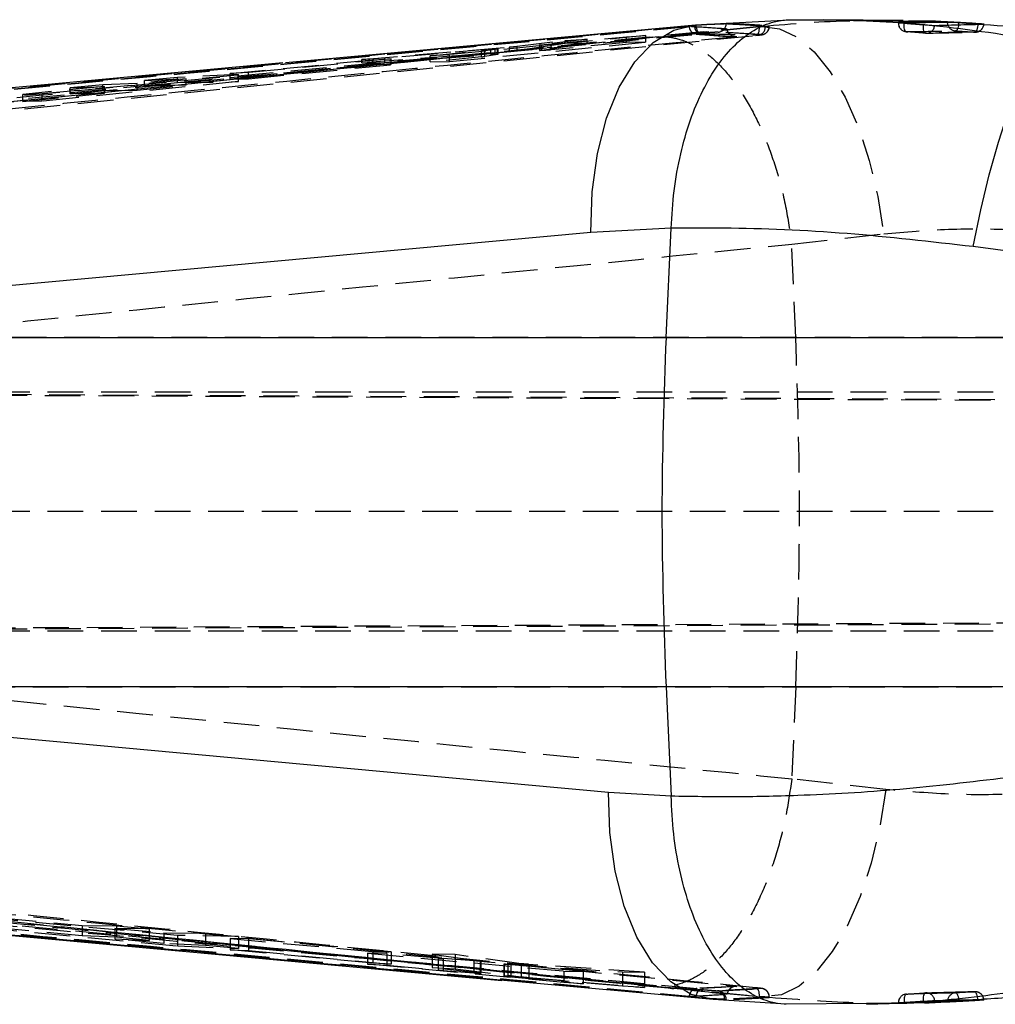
# Model space of a CAD drawing. Extents: x 31 to 398, y 20 to 294.
# Tile 7 of 12: x 235 to 269, y 108 to 143. Entities that reach past the tile are written whole.
import ezdxf

# ---------------------------------------------------------------- set-up
doc = ezdxf.new("R2010")
doc.units = 0
doc.linetypes.add('HIDDEN', pattern=[1.905, 1.27, -0.635])
doc.layers.get('0').update_dxf_attribs({"linetype": 'CONTINUOUS'})

msp = doc.modelspace()

# ---------------------------------------------------------------- linework, layer by layer
at = {"color": 7, "linetype": 'HIDDEN'}
for p, q in [((258.536271, 142.346515), (217.67713, 138.560818)), ((261.037535, 142.333425), (223.638049, 138.582249)), ((261.037535, 142.342265), (252.390942, 141.473287)), ((261.130429, 142.343464), (257.444969, 141.979222)), ((258.536271, 142.346515), (258.537165, 142.337413)), ((258.71805, 142.388073), (258.7715, 142.393031)), ((258.760429, 142.403872), (258.863977, 142.401491)), ((258.7715, 142.393031), (258.863977, 142.401491)), ((261.067516, 142.345247), (261.037535, 142.342265)), ((261.037535, 142.342265), (261.037535, 142.333425)), ((261.067516, 142.345247), (261.130429, 142.343464)), ((261.387668, 142.382051), (261.38272, 142.380801)), ((261.387668, 142.356922), (261.38272, 142.356166)), ((261.387668, 142.356922), (261.387668, 142.382051)), ((266.188121, 142.465457), (265.983901, 142.465457)), ((265.985138, 142.465457), (265.985138, 142.48524)), ((266.190237, 142.469159), (265.985138, 142.465457)), ((266.188121, 142.469325), (266.188121, 142.465457)), ((266.879789, 142.411034), (266.879789, 142.414767)), ((266.9233, 142.411034), (266.879789, 142.411034)), ((269.020296, 142.40601), (267.768956, 142.505464)), ((258.90497, 142.096042), (216.274365, 138.177884)), ((223.509259, 138.278946), (260.911784, 142.030197)), ((256.993196, 142.022393), (250.004268, 141.343675)), ((257.444969, 141.979222), (253.486386, 141.583379)), ((253.622494, 141.721341), (256.306729, 141.980256)), ((256.306729, 141.980256), (256.993196, 142.022393)), ((256.306729, 141.781313), (256.306729, 141.980256)), ((256.993196, 141.792064), (256.993196, 142.022393)), ((258.781171, 142.070935), (260.187543, 141.974249)), ((258.958093, 142.100946), (258.90497, 142.096042)), ((260.911784, 142.030197), (261.025703, 142.041925)), ((246.891103, 141.177488), (252.144686, 141.616828)), ((250.004268, 141.096997), (256.993196, 141.792064)), ((251.263357, 141.494832), (251.712299, 141.551045)), ((251.632697, 141.359552), (251.632697, 141.549767)), ((251.712299, 141.551045), (251.734531, 141.554517)), ((251.712299, 141.353938), (251.712299, 141.551045)), ((251.735247, 141.359479), (251.735247, 141.554686)), ((252.144686, 141.449242), (252.144686, 141.616828)), ((252.412355, 141.642516), (254.123247, 141.849739)), ((254.123247, 141.747114), (252.412355, 141.476107)), ((252.412355, 141.476107), (252.412355, 141.642516)), ((253.207317, 141.689505), (253.207317, 141.490742)), ((254.906646, 141.895957), (253.232739, 141.693344)), ((253.232739, 141.496658), (254.906646, 141.759384)), ((253.232739, 141.496658), (253.232739, 141.693344)), ((253.29209, 141.489889), (253.29209, 141.693293)), ((256.306729, 141.781313), (253.622494, 141.514358)), ((253.622494, 141.514358), (253.622494, 141.721341)), ((254.123247, 141.849739), (254.906646, 141.895957)), ((254.123247, 141.747114), (254.123247, 141.849739)), ((254.906646, 141.759384), (254.123247, 141.747114)), ((254.906646, 141.759384), (254.906646, 141.895957)), ((256.993196, 141.792064), (256.306729, 141.781313)), ((252.178601, 141.451947), (223.638049, 138.583638)), ((252.144686, 141.449242), (246.891103, 141.048231)), ((247.706211, 141.21995), (246.891103, 141.177488)), ((251.473076, 141.537094), (247.706211, 141.21995)), ((247.706211, 141.061), (251.473076, 141.349287)), ((247.706211, 141.061), (247.706211, 141.21995)), ((249.317742, 141.306085), (251.149363, 141.482775)), ((250.004268, 141.343675), (249.317742, 141.306085)), ((249.317742, 141.086242), (249.317742, 141.306085)), ((251.149363, 141.2684), (249.317742, 141.086242)), ((250.004268, 141.096997), (250.004268, 141.343675)), ((251.149363, 141.2684), (251.149363, 141.482775)), ((251.263357, 141.28195), (251.263357, 141.494832)), ((251.712299, 141.353938), (251.263357, 141.28195)), ((251.473076, 141.349287), (251.473076, 141.537094)), ((251.733235, 141.358397), (251.712299, 141.353938)), ((242.194309, 140.67532), (247.276596, 141.159338)), ((247.276596, 140.979487), (242.194309, 140.474043)), ((247.932932, 141.193808), (242.850698, 140.706191)), ((242.850698, 140.484326), (247.932932, 140.989767)), ((246.891103, 141.048231), (246.891103, 141.177488)), ((246.891103, 141.048231), (247.706211, 141.061)), ((247.276596, 141.159338), (247.932932, 141.193808)), ((247.276596, 140.979487), (247.276596, 141.159338)), ((247.932932, 140.989767), (247.276596, 140.979487)), ((247.932932, 140.989767), (247.932932, 141.193808)), ((249.317742, 141.086242), (250.004268, 141.096997)), ((235.509603, 139.958318), (242.498978, 140.635073)), ((240.3277, 140.535688), (239.149718, 140.424657)), ((242.498978, 140.635073), (240.3277, 140.535688)), ((240.3277, 140.35187), (240.3277, 140.535688)), ((242.850698, 140.706191), (242.194309, 140.67532)), ((242.194309, 140.474043), (242.194309, 140.67532)), ((242.498978, 140.38591), (242.498978, 140.635073)), ((242.850698, 140.484326), (242.850698, 140.706191)), ((237.730912, 140.211347), (234.822973, 139.932326)), ((242.498978, 140.38591), (235.509603, 139.690831)), ((237.672186, 140.271578), (236.509009, 140.161712)), ((236.509009, 140.161712), (237.730912, 140.211347)), ((236.509009, 139.950099), (236.509009, 140.161712)), ((238.894082, 140.322974), (237.672186, 140.271578)), ((237.672186, 140.065774), (237.672186, 140.271578)), ((237.730912, 139.969255), (237.730912, 140.211347)), ((240.634358, 140.490005), (238.894082, 140.322974)), ((238.894082, 140.08493), (238.894082, 140.322974)), ((238.894082, 140.08493), (240.634358, 140.257998)), ((239.149718, 140.424657), (240.634358, 140.490005)), ((239.149718, 140.234722), (239.149718, 140.424657)), ((239.149718, 140.234722), (240.3277, 140.35187)), ((240.634358, 140.257998), (239.149718, 140.234722)), ((240.3277, 140.35187), (242.498978, 140.38591)), ((240.634358, 140.257998), (240.634358, 140.490005)), ((242.194309, 140.474043), (242.850698, 140.484326)), ((234.822973, 139.680066), (237.730912, 139.969255)), ((234.822973, 139.932326), (235.509603, 139.958318)), ((234.822973, 139.680066), (234.822973, 139.932326)), ((235.509603, 139.690831), (235.509603, 139.958318)), ((236.509009, 139.950099), (237.672186, 140.065774)), ((237.730912, 139.969255), (236.509009, 139.950099)), ((237.672186, 140.065774), (238.894082, 140.08493)), ((234.963379, 139.721827), (224.486469, 138.654982)), ((235.509603, 139.690831), (234.822973, 139.680066)), ((262.186832, 134.597651), (265.46473, 134.965328)), ((262.18634, 134.603663), (262.186832, 134.597651)), ((262.331045, 131.275032), (262.186832, 134.597651)), ((262.331045, 131.275032), (229.129313, 131.275032)), ((275.710232, 131.275032), (262.331045, 131.275032)), ((271.26295, 129.334718), (206.68102, 129.334718)), ((274.97556, 129.012408), (208.375028, 129.346271)), ((216.711513, 129.346271), (293.886146, 128.955484)), ((271.26295, 125.084718), (206.530361, 125.084718)), ((208.521954, 120.823155), (275.667435, 121.159808)), ((216.560482, 120.823155), (293.901137, 121.214713)), ((271.26295, 120.834718), (206.69493, 120.834718)), ((229.46225, 118.854816), (262.331045, 118.854816)), ((262.331045, 118.854816), (262.188471, 115.570177)), ((262.331045, 118.854816), (275.710232, 118.854816)), ((262.188471, 115.570177), (262.187994, 115.564176)), ((265.533782, 115.195532), (262.188471, 115.570177)), ((240.3277, 110.002335), (233.338333, 110.634312)), ((234.024963, 110.623888), (236.932903, 110.360953)), ((233.338333, 110.291108), (240.3277, 109.635162)), ((236.932903, 109.99044), (234.024963, 110.265715)), ((236.932903, 110.360953), (236.932903, 109.99044)), ((236.932903, 110.360953), (238.154798, 110.342402)), ((238.09608, 110.255779), (238.09608, 109.880266)), ((238.09608, 110.255779), (239.836349, 110.098424)), ((239.317975, 110.237228), (238.09608, 110.255779)), ((238.154798, 110.342402), (238.154798, 109.939307)), ((238.154798, 110.342402), (239.317975, 110.237228)), ((239.317975, 110.237228), (239.317975, 109.82732)), ((239.836349, 110.098424), (239.836349, 109.715361)), ((239.836349, 110.098424), (241.320989, 110.075885)), ((241.320989, 110.075885), (241.320989, 109.647611)), ((241.320989, 110.075885), (242.498978, 109.969371)), ((238.154798, 109.939307), (236.932903, 109.99044)), ((239.836349, 109.715361), (238.09608, 109.880266)), ((238.09608, 109.880266), (239.317975, 109.82732)), ((239.317975, 109.82732), (238.154798, 109.939307)), ((241.320989, 109.647611), (239.836349, 109.715361)), ((242.498978, 109.969371), (240.3277, 110.002335)), ((240.3277, 110.002335), (240.3277, 109.635162)), ((242.193981, 109.890564), (247.27676, 109.431)), ((242.193981, 109.890564), (242.193981, 109.49518)), ((242.850563, 109.880588), (242.193981, 109.890564)), ((242.498978, 109.969371), (242.498978, 109.533841)), ((242.850563, 109.880588), (242.850563, 109.463683)), ((247.933312, 109.421025), (242.850563, 109.880588)), ((240.3277, 109.635162), (242.498978, 109.533841)), ((242.498978, 109.533841), (241.320989, 109.647611)), ((247.27676, 109.01248), (242.193981, 109.49518)), ((242.193981, 109.49518), (242.850563, 109.463683)), ((242.850563, 109.463683), (247.933312, 108.977285)), ((247.090219, 109.36669), (254.079915, 108.734713)), ((247.776954, 109.356255), (247.090219, 109.36669)), ((247.090219, 109.36669), (247.090219, 108.985449)), ((247.27676, 109.431), (247.27676, 109.01248)), ((247.27676, 109.431), (247.933312, 109.421025)), ((247.776954, 109.356255), (247.776954, 108.948826)), ((249.608732, 109.190633), (247.776954, 109.356255)), ((247.933312, 109.421025), (247.933312, 108.977285)), ((249.388984, 109.331764), (251.094974, 109.09998)), ((249.388984, 109.331764), (249.388984, 108.860742)), ((250.204331, 109.319377), (249.388984, 109.331764)), ((250.204331, 109.319377), (250.204331, 108.81504)), ((252.558387, 108.997447), (250.204331, 109.319377)), ((254.079915, 108.328144), (247.090219, 108.985449)), ((247.090219, 108.985449), (247.776954, 108.948826)), ((247.933312, 108.977285), (247.27676, 109.01248)), ((249.608732, 109.190633), (249.608732, 108.775447)), ((249.775565, 109.177536), (249.775565, 108.76068)), ((250.877268, 109.102476), (249.775565, 109.177536)), ((250.877268, 109.102476), (250.877268, 108.668734)), ((251.094974, 109.09998), (251.094974, 108.65673)), ((251.120708, 109.092617), (251.120708, 108.65173)), ((251.124299, 108.652496), (251.124299, 109.093816)), ((251.943818, 108.984647), (251.943818, 108.556596)), ((251.951954, 108.986302), (251.951954, 108.557233)), ((252.082101, 108.967002), (252.082101, 108.54121)), ((254.76662, 108.724279), (252.082101, 108.967002)), ((252.195111, 108.975697), (256.16721, 108.702996)), ((252.195111, 108.975697), (252.195111, 108.539731)), ((252.558387, 108.997447), (252.558387, 108.531886)), ((252.831957, 108.972932), (252.831957, 108.50582)), ((256.950862, 108.691088), (252.831957, 108.972932)), ((247.776954, 108.948826), (249.608732, 108.775447)), ((251.094974, 108.65673), (249.388984, 108.860742)), ((249.388984, 108.860742), (250.204331, 108.81504)), ((249.775565, 108.76068), (250.877268, 108.668734)), ((250.204331, 108.81504), (252.558387, 108.531886)), ((251.119978, 108.653338), (251.094974, 108.65673)), ((251.120708, 108.65173), (251.120365, 108.652496)), ((254.079915, 108.734713), (254.76662, 108.724279)), ((254.079915, 108.734713), (254.079915, 108.328144)), ((254.76662, 108.724279), (254.76662, 108.28682)), ((256.16721, 108.702996), (256.16721, 108.200883)), ((256.16721, 108.702996), (256.950862, 108.691088)), ((256.950862, 108.691088), (256.950862, 108.151821)), ((252.082101, 108.54121), (254.76662, 108.28682)), ((256.16721, 108.200883), (252.195111, 108.539731)), ((252.831957, 108.50582), (256.950862, 108.151821)), ((254.76662, 108.28682), (254.079915, 108.328144)), ((256.950862, 108.151821), (256.16721, 108.200883)), ((257.44491, 108.188686), (261.206663, 107.817494)), ((260.190151, 108.19186), (258.783332, 108.114292)), ((259.545333, 108.033664), (259.578935, 108.032386)), ((261.111877, 108.115443), (261.111653, 108.116492)), ((268.445573, 107.992401), (266.96626, 107.959586)), ((268.434173, 107.991814), (268.462158, 107.992516)), ((268.462158, 107.992516), (268.702752, 107.998564)), ((268.714062, 107.999201), (268.473498, 107.993019)), ((268.713958, 107.999063), (268.702752, 107.998564)), ((258.537195, 107.843758), (258.536271, 107.834445)), ((259.504667, 107.727195), (259.386009, 107.721499)), ((259.856529, 107.728991), (259.797505, 107.73028)), ((259.856529, 107.728991), (259.856529, 107.704881)), ((261.037535, 107.835629), (261.037535, 107.826577)), ((261.037535, 107.826577), (261.156476, 107.814579)), ((261.206663, 107.817494), (261.156476, 107.814579)), ((261.387176, 107.813264), (261.387668, 107.812212)), ((261.387668, 107.786407), (261.387668, 107.812212)), ((265.985138, 107.611031), (265.983901, 107.611031)), ((265.985138, 107.611031), (266.425094, 107.621688)), ((265.985138, 107.595376), (265.985138, 107.611031)), ((266.188121, 107.611031), (266.188121, 107.606805)), ((266.879789, 107.65464), (266.942463, 107.65464)), ((266.879789, 107.650242), (266.879789, 107.65464))]:
    msp.add_line(p, q, dxfattribs=at)
at = {"color": 7, "linetype": 'CONTINUOUS'}
for p, q in [((244.17097, 141.062382), (258.760429, 142.403872)), ((258.760429, 142.403872), (262.124068, 142.584182)), ((266.157336, 142.554955), (263.308204, 142.585908)), ((266.188121, 142.469325), (266.879789, 142.414767)), ((266.879789, 142.414767), (266.9233, 142.411034)), ((267.734325, 142.50656), (267.734325, 142.491964)), ((268.062091, 142.491964), (267.734325, 142.491964)), ((268.1332, 142.488158), (268.062091, 142.491964)), ((269.024319, 142.428667), (269.022441, 142.429027)), ((244.069344, 141.048399), (217.892974, 138.659283)), ((255.037061, 135.020941), (214.22024, 131.275032)), ((257.896564, 135.173701), (255.037061, 135.020941)), ((257.713354, 131.275032), (257.896489, 135.171781)), ((257.896489, 135.171781), (257.896564, 135.173701)), ((270.438096, 134.27659), (268.647871, 134.512988)), ((214.22024, 131.275032), (257.713354, 131.275032)), ((257.713354, 131.275032), (270.409397, 131.275032)), ((257.713354, 118.854816), (214.622839, 118.854816)), ((270.409397, 118.854816), (257.713354, 118.854816)), ((257.713354, 118.854816), (257.895968, 114.96917)), ((255.664236, 115.104398), (257.896117, 114.965034)), ((257.896117, 114.965034), (257.895968, 114.96917)), ((218.298017, 111.47443), (251.86438, 108.404153)), ((259.386009, 107.721499), (251.942477, 108.404561)), ((261.989376, 107.558836), (259.386009, 107.721499)), ((264.854974, 107.582227), (261.989376, 107.558836)), ((264.855257, 107.552481), (267.270706, 107.625728)), ((266.879789, 107.650242), (266.188121, 107.606805)), ((266.942463, 107.65464), (266.879789, 107.650242)), ((267.734325, 107.655819), (267.734325, 107.642097)), ((268.041602, 107.655819), (267.734325, 107.655819)), ((268.041602, 107.655819), (268.13317, 107.660393))]:
    msp.add_line(p, q, dxfattribs=at)
at = {"color": 8, "linetype": 'CONTINUOUS'}
for p, q in [((265.983901, 142.465457), (265.985138, 142.465457)), ((267.73595, 107.687325), (267.734325, 107.655819)), ((268.130756, 107.695966), (268.13317, 107.660393))]:
    msp.add_line(p, q, dxfattribs=at)
at = {"color": 7, "linetype": 'CONTINUOUS', "flags": 128}
for points in [[(255.037061, 135.020941), (255.082539, 136.462027), (255.270637, 137.832816), (255.595229, 139.08846), (256.045661, 140.18788), (256.607226, 141.09511), (257.261536, 141.780467), (257.987178, 142.221532), (258.760429, 142.403872)], [(268.647871, 134.512988), (268.919296, 135.817275), (269.220806, 137.066384), (269.544146, 138.226061), (269.880435, 139.264505), (270.220465, 140.153236), (270.554892, 140.867881), (270.874551, 141.388844), (271.170682, 141.701837), (271.435163, 141.798276)], [(259.386009, 107.721499), (258.61334, 107.90502), (257.888234, 108.346884), (257.234401, 109.03266), (256.673193, 109.93994), (256.222955, 111.039078), (255.898378, 112.294165), (255.710087, 113.664192), (255.664236, 115.104398)]]:
    msp.add_lwpolyline(points, dxfattribs=at)
at = {"color": 7, "linetype": 'HIDDEN', "flags": 128}
for points in [[(258.71805, 142.388073), (258.726246, 142.329243), (258.740297, 142.273097), (258.759654, 142.221785), (258.7836, 142.17727), (258.811212, 142.141252), (258.841417, 142.115112), (258.873082, 142.099847), (258.90497, 142.096042)], [(258.7715, 142.393031), (258.779637, 142.334209), (258.793629, 142.278071), (258.812941, 142.22676), (258.836827, 142.182241), (258.864394, 142.146216), (258.894569, 142.120061), (258.926204, 142.104776), (258.958093, 142.100946)], [(260.911784, 142.030197), (260.940394, 142.037696), (260.966933, 142.05609), (260.990432, 142.084698), (261.010027, 142.122469), (261.024988, 142.168009), (261.034763, 142.219641), (261.038995, 142.275467), (261.037535, 142.333425)], [(261.130429, 142.343464), (261.750734, 142.267791), (262.374273, 141.966761), (262.983493, 141.448845), (263.561255, 140.728613), (264.091304, 139.826326), (264.558724, 138.767371), (264.950386, 137.58154), (265.255234, 136.302195), (265.46473, 134.965328)], [(266.267261, 142.161702), (266.248352, 142.168316), (266.230932, 142.186132), (266.215688, 142.214476), (266.203186, 142.252281), (266.193903, 142.29812), (266.188166, 142.350267), (266.186214, 142.406755), (266.188121, 142.465457)], [(266.947157, 142.107605), (266.929812, 142.114242), (266.914061, 142.132058), (266.900516, 142.160383), (266.889683, 142.198146), (266.881979, 142.24393), (266.877673, 142.296008), (266.876928, 142.352416), (266.879789, 142.411034)], [(268.125332, 142.406001), (268.119863, 142.372186), (268.108315, 142.320003), (268.094039, 142.274414), (268.077603, 142.237171), (268.059633, 142.209699), (268.040813, 142.193054), (268.021873, 142.187874)], [(268.817327, 142.445569), (268.811575, 142.386475), (268.802381, 142.32983), (268.790102, 142.277804), (268.775216, 142.232391), (268.758274, 142.19533), (268.739945, 142.168041), (268.720916, 142.151571), (268.701917, 142.146549)], [(265.533782, 115.195532), (265.324465, 113.858101), (265.019945, 112.578257), (264.628804, 111.392035), (264.162055, 110.332838), (263.63284, 109.430489), (263.056061, 108.710398), (262.44796, 108.192838), (261.825657, 107.892382), (261.206663, 107.817494)], [(258.95845, 108.081284), (258.926562, 108.077523), (258.894912, 108.062298), (258.864692, 108.036195), (258.837095, 108.000211), (258.813149, 107.955721), (258.793778, 107.904428), (258.779726, 107.848295), (258.771515, 107.789469)], [(261.037535, 107.835629), (261.038995, 107.893563), (261.034748, 107.949364), (261.024973, 108.00098), (261.010027, 108.046512), (260.990447, 108.084283), (260.966963, 108.112903), (260.940439, 108.131319), (260.911859, 108.138855)], [(266.271493, 107.915062), (266.252479, 107.908423), (266.234836, 107.890581), (266.219205, 107.862205), (266.206167, 107.824366), (266.196242, 107.778489), (266.18979, 107.726303), (266.187048, 107.669774), (266.188121, 107.611031)], [(266.879789, 107.65464), (266.877762, 107.713281), (266.879312, 107.769718), (266.884348, 107.821825), (266.892708, 107.867646), (266.904063, 107.905454), (266.917995, 107.93383), (266.933969, 107.951704), (266.951404, 107.958405)], [(268.022678, 107.959951), (268.041602, 107.954928), (268.060363, 107.938429), (268.078259, 107.911089), (268.094591, 107.873957), (268.108747, 107.828456), (268.120161, 107.776332), (268.128402, 107.719586), (268.130756, 107.695966)], [(268.817282, 107.700356), (268.811694, 107.759451), (268.802664, 107.816062), (268.790535, 107.868022), (268.775768, 107.913339), (268.758944, 107.950275), (268.74069, 107.977416), (268.721721, 107.993721), (268.702752, 107.998564)]]:
    msp.add_lwpolyline(points, dxfattribs=at)
at = {"color": 8, "linetype": 'CONTINUOUS', "flags": 128}
for points in [[(267.749405, 142.397159), (267.739779, 142.434499), (267.734325, 142.491964)], [(268.1332, 142.488158), (268.128267, 142.428964), (268.125332, 142.406001)]]:
    msp.add_lwpolyline(points, dxfattribs=at)
at = {"color": 7, "linetype": 'HIDDEN'}
for centre, radius, start, end in [((259.552371, 142.448566), 0.304158, 274.3091428, 0.0733109), ((260.970694, 142.305386), 0.269143, 281.7936898, 8.4966372), ((261.08346, 142.356572), 0.304208, 275.2190065, 0.0659146), ((266.2884, 142.465457), 0.3045, 180, 265.8578046), ((266.289184, 142.464957), 0.304046, 179.905874, 265.8652731), ((266.972134, 142.410126), 0.30355, 265.2802026, 354.950239), ((268.03815, 142.49107), 0.303633, 198.0165861, 266.927025), ((268.721411, 142.44955), 0.303627, 266.3188915, 356.0563334), ((268.721831, 142.45039), 0.3045, 270.9666774, 0), ((266.972485, 142.411034), 0.3045, 265.0464802, 271.6004516), ((259.506456, 107.744855), 0.291414, 357.1332346, 82.333403), ((259.552361, 107.729381), 0.304168, 359.926521, 84.987879), ((261.084079, 107.814649), 0.303099, 359.7382263, 84.7804156), ((261.083486, 107.812589), 0.304182, 359.9290062, 84.6444329), ((266.2884, 107.611032), 0.3045, 93.2420536, 180), ((266.289034, 107.611672), 0.303897, 93.3088232, 180.1207301), ((266.972485, 107.654639), 0.3045, 91.1702184, 94.0515444), ((266.971967, 107.655383), 0.30372, 4.1827444, 93.8822372), ((268.038149, 107.656587), 0.303759, 92.9194872, 174.1921144), ((268.721248, 107.695359), 0.303792, 3.7816781, 91.3751569), ((268.721831, 107.694665), 0.3045, 0, 91.4620065)]:
    msp.add_arc(centre, radius, start, end, dxfattribs=at)
for centre, major_axis, ratio, start_param, end_param in [((251.01176, 141.266242), (0.275199, 0.021634), 0.036048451, 5.233135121, 5.863122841), ((251.455734, 141.337789), (0.279996, 0.022011), 0.036048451, 0.883798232, 1.505980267), ((249.746306, 109.188546), (0.2752, -0.019729), 0.032409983, 4.191232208, 4.821219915), ((250.844306, 109.113869), (0.279996, -0.020073), 0.032409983, 6.125080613, 6.747262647)]:
    msp.add_ellipse(centre, major_axis=major_axis, ratio=ratio, start_param=start_param, end_param=end_param, dxfattribs=at)
for points, knots in [([(216.091334, 138.477843), (216.26264, 138.4933), (217.119168, 138.570583), (220.716577, 138.895706), (234.753989, 140.17087), (248.106477, 141.406269), (258.71805, 142.388073)], [0, 0, 0, 0, 0.012056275, 0.060281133, 0.253180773, 1, 1, 1, 1]), ([(258.537165, 142.337413), (258.536479, 142.337349), (251.723789, 141.701744), (238.097138, 140.433465), (224.479416, 139.183232), (217.67713, 138.558719)], [0, 0, 0, 0, 0.000050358, 0.500508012, 1, 1, 1, 1]), ([(223.650678, 138.651723), (223.752502, 138.662011), (224.55327, 138.742919), (228.149939, 139.105691), (240.127178, 140.306491), (251.408084, 141.41887), (259.892291, 142.255475)], [0, 0, 0, 0, 0.008430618, 0.066300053, 0.297777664, 1, 1, 1, 1]), ([(259.892291, 142.255475), (259.88269, 142.256158), (259.800075, 142.262038), (259.425308, 142.288383), (258.98293, 142.318061), (258.613592, 142.34159), (258.536271, 142.346515)], [0, 0, 0, 0, 0.021241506, 0.182775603, 0.828911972, 1, 1, 1, 1]), ([(258.537165, 142.337413), (258.54037, 142.31809), (258.547628, 142.274331), (258.575915, 142.207273), (258.631223, 142.129943), (258.681191, 142.10397), (258.713371, 142.087243)], [0, 0, 0, 0, 0.1270377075, 0.2876934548, 0.541268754, 1, 1, 1, 1]), ([(258.863977, 142.401491), (258.894559, 142.404221), (258.960388, 142.410097), (259.030437, 142.415908), (259.067944, 142.419019)], [0, 0, 0, 0, 0.464557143, 1, 1, 1, 1]), ([(259.067944, 142.419019), (259.122365, 142.421509), (259.256801, 142.42766), (259.466894, 142.436425), (259.66338, 142.443849), (259.809387, 142.448597), (259.84062, 142.448834), (259.856529, 142.448955)], [0, 0, 0, 0, 0.1444085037, 0.3567321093, 0.5687906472, 0.7803673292, 1, 1, 1, 1]), ([(259.856529, 142.46959), (260.111692, 142.456126), (260.62202, 142.4292), (261.132452, 142.397767), (261.387668, 142.382051)], [0, 0, 0, 0, 0.499999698, 1, 1, 1, 1]), ([(259.856529, 142.448955), (260.111692, 142.434745), (260.62202, 142.406325), (261.132452, 142.37339), (261.387668, 142.356922)], [0, 0, 0, 0, 0.500000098, 1, 1, 1, 1]), ([(260.238982, 141.979828), (260.237889, 141.979741), (260.230648, 141.979169), (260.186434, 141.977183), (260.110257, 141.98825), (260.01925, 142.033455), (259.951591, 142.097936), (259.906723, 142.173681), (259.896891, 142.229406), (259.892291, 142.255475)], [0, 0, 0, 0, 0.007109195, 0.047110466, 0.28722534, 0.494904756, 0.676265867, 0.848550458, 1, 1, 1, 1]), ([(261.02928, 142.042293), (261.05742, 142.045396), (261.096183, 142.04967), (261.124102, 142.053646), (261.143591, 142.056956), (261.174793, 142.064353), (261.226576, 142.083294), (261.293377, 142.126972), (261.354362, 142.202699), (261.389432, 142.285024), (261.386501, 142.338149), (261.385507, 142.356177)], [0, 0, 0, 0, 0.22161814, 0.305277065, 0.360766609, 0.401106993, 0.481200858, 0.609523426, 0.76005277, 0.918570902, 1, 1, 1, 1]), ([(266.157052, 142.526203), (265.562816, 142.538997), (263.86177, 142.575621), (262.207078, 142.434977), (261.130429, 142.343464)], [0, 0, 0, 0, 0.349336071, 1, 1, 1, 1]), ([(261.369101, 142.354091), (261.34296, 142.352155), (261.309959, 142.349712), (261.249458, 142.345937), (261.236883, 142.345152)], [0, 0, 0, 0, 0.792149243, 1, 1, 1, 1]), ([(266.188121, 142.465457), (266.332716, 142.454781), (266.562663, 142.437803), (266.793941, 142.41828), (266.879789, 142.411034)], [0, 0, 0, 0, 0.6288143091, 1, 1, 1, 1]), ([(217.536478, 138.255146), (224.340287, 138.879625), (238.10129, 140.142661), (251.86228, 141.424839), (258.819467, 142.073074)], [0, 0, 0, 0, 0.494426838, 1, 1, 1, 1]), ([(260.238982, 141.979828), (254.134247, 141.377858), (241.995823, 140.180925), (229.860052, 138.959449), (223.827681, 138.352285)], [0, 0, 0, 0, 0.502926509, 1, 1, 1, 1]), ([(257.444969, 141.979222), (257.478695, 141.980804), (257.701965, 141.991273), (258.160373, 141.932368), (258.817137, 141.652418), (259.495589, 141.13815), (260.135779, 140.414477), (260.721326, 139.509344), (261.233684, 138.441646), (261.65875, 137.247079), (261.991187, 135.956819), (262.121289, 135.054715), (262.18634, 134.603663)], [0, 0, 0, 0, 0.016456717, 0.108948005, 0.220330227, 0.331712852, 0.443094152, 0.55447574, 0.665856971, 0.777238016, 0.888618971, 1, 1, 1, 1]), ([(258.782051, 142.077808), (258.79404, 142.07478), (258.806591, 142.07161), (258.818916, 142.073011), (258.819467, 142.073074)], [0, 0, 0, 0, 0.955279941, 1, 1, 1, 1]), ([(258.819467, 142.073074), (259.060618, 142.057952), (259.533702, 142.028286), (260.006962, 141.995769), (260.238982, 141.979828)], [0, 0, 0, 0, 0.509740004, 1, 1, 1, 1]), ([(258.90497, 142.096042), (259.169335, 142.089817), (259.879665, 142.073091), (260.583694, 142.053945), (261.025703, 142.041925)], [0, 0, 0, 0, 0.372171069, 1, 1, 1, 1]), ([(259.575224, 142.145268), (259.56615, 142.145148), (259.548341, 142.144912), (259.46539, 142.1402), (259.353512, 142.132818), (259.220625, 142.123073), (259.08082, 142.111903), (258.999007, 142.104599), (258.958093, 142.100946)], [0, 0, 0, 0, 0.171948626, 0.33746383, 0.503119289, 0.668824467, 0.834379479, 1, 1, 1, 1]), ([(261.111132, 142.053626), (260.855106, 142.070024), (260.343054, 142.102819), (259.831168, 142.131118), (259.575224, 142.145268)], [0, 0, 0, 0, 0.499999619, 1, 1, 1, 1]), ([(261.025703, 142.041925), (261.032752, 142.042697), (261.066684, 142.046418), (261.11014, 142.051635), (261.110801, 142.052962), (261.111132, 142.053626)], [0, 0, 0, 0, 0.115833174, 0.557605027, 1, 1, 1, 1]), ([(266.267261, 142.161702), (266.561889, 142.167262), (267.059542, 142.176652), (267.644414, 142.18417), (267.934675, 142.187018), (268.021873, 142.187874)], [0, 0, 0, 0, 0.50377781, 0.850929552, 1, 1, 1, 1]), ([(266.947157, 142.107605), (266.862771, 142.114808), (266.635424, 142.134214), (266.409394, 142.15109), (266.267261, 142.161702)], [0, 0, 0, 0, 0.371178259, 1, 1, 1, 1]), ([(268.701917, 142.146549), (268.407377, 142.141168), (267.909862, 142.132078), (267.324954, 142.117838), (267.034581, 142.109973), (266.947157, 142.107605)], [0, 0, 0, 0, 0.503530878, 0.850524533, 1, 1, 1, 1]), ([(266.980982, 142.106407), (267.059676, 142.10867), (267.641696, 142.125405), (268.223667, 142.135801), (268.726951, 142.144791)], [0, 0, 0, 0, 0.135207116, 1, 1, 1, 1]), ([(268.021873, 142.187874), (268.11847, 142.182554), (268.345221, 142.170064), (268.57184, 142.155125), (268.701917, 142.146549)], [0, 0, 0, 0, 0.426006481, 1, 1, 1, 1]), ([(251.632697, 141.549767), (251.606308, 141.547801), (251.557657, 141.544175), (251.499628, 141.539317), (251.473076, 141.537094)], [0, 0, 0, 0, 0.542418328, 1, 1, 1, 1]), ([(251.732609, 141.554686), (251.731714, 141.555033), (251.729689, 141.555815), (251.6928, 141.553948), (251.65155, 141.551079), (251.632697, 141.549767)], [0, 0, 0, 0, 0.30085329, 0.680446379, 1, 1, 1, 1]), ([(252.144686, 141.616828), (252.175986, 141.619538), (252.238585, 141.624959), (252.323821, 141.633003), (252.381836, 141.638928), (252.404367, 141.641577), (252.412355, 141.642516)], [0, 0, 0, 0, 0.281504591, 0.563003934, 0.845048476, 1, 1, 1, 1]), ([(253.232739, 141.693344), (253.220649, 141.691809), (253.205159, 141.689844), (253.209532, 141.689566), (253.210491, 141.689505)], [0, 0, 0, 0, 0.780555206, 1, 1, 1, 1]), ([(253.215409, 141.68883), (253.225534, 141.689219), (253.242461, 141.689868), (253.277863, 141.692311), (253.29209, 141.693293)], [0, 0, 0, 0, 0.598144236, 1, 1, 1, 1]), ([(253.29209, 141.693293), (253.316635, 141.695105), (253.365719, 141.698727), (253.458202, 141.706389), (253.547587, 141.714245), (253.599176, 141.719132), (253.622494, 141.721341)], [0, 0, 0, 0, 0.2609719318, 0.5218961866, 0.7839006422, 1, 1, 1, 1]), ([(251.149363, 141.482775), (251.175038, 141.485307), (251.22293, 141.490029), (251.250546, 141.49331), (251.263357, 141.494832)], [0, 0, 0, 0, 0.536101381, 1, 1, 1, 1]), ([(251.632697, 141.359552), (251.654695, 141.36048), (251.698693, 141.362335), (251.732115, 141.362099), (251.731785, 141.360216), (251.731655, 141.359479)], [0, 0, 0, 0, 0.378325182, 0.756661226, 1, 1, 1, 1]), ([(252.412355, 141.476107), (252.396556, 141.473882), (252.364958, 141.469432), (252.286847, 141.461296), (252.209937, 141.454356), (252.161701, 141.450576), (252.144686, 141.449242)], [0, 0, 0, 0, 0.281918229, 0.563821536, 0.846134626, 1, 1, 1, 1]), ([(253.29209, 141.489889), (253.271507, 141.489126), (253.23034, 141.4876), (253.216651, 141.488739), (253.209806, 141.489308)], [0, 0, 0, 0, 0.500005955, 1, 1, 1, 1]), ([(253.211043, 141.490742), (253.210472, 141.491374), (253.209241, 141.492736), (253.224541, 141.495289), (253.232739, 141.496658)], [0, 0, 0, 0, 0.464156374, 1, 1, 1, 1]), ([(253.622494, 141.514358), (253.593704, 141.511628), (253.536121, 141.506168), (253.440042, 141.498647), (253.35494, 141.492948), (253.311374, 141.490827), (253.29209, 141.489889)], [0, 0, 0, 0, 0.264026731, 0.528093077, 0.791116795, 1, 1, 1, 1]), ([(218.055821, 138.663283), (218.745021, 138.725902), (227.441522, 139.516046), (236.151375, 140.321115), (244.17097, 141.062382)], [0, 0, 0, 0, 0.079250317, 1, 1, 1, 1]), ([(265.46473, 134.965328), (266.229907, 135.033271), (267.760196, 135.169151), (270.156567, 135.141581), (272.61404, 134.94274), (274.282104, 134.633573), (275.116122, 134.478992)], [0, 0, 0, 0, 0.246010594, 0.492000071, 0.746004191, 1, 1, 1, 1]), ([(229.129313, 131.275032), (234.330007, 131.805461), (245.347323, 132.929139), (256.367962, 134.025065), (262.18634, 134.603663)], [0, 0, 0, 0, 0.472047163, 1, 1, 1, 1]), ([(262.331045, 118.854816), (262.398309, 120.924852), (262.532837, 125.064924), (262.398309, 129.204996), (262.331045, 131.275032)], [0, 0, 0, 0, 0.499999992, 1, 1, 1, 1]), ([(262.187994, 115.564176), (256.278955, 116.150907), (245.368751, 117.234223), (234.461885, 118.345441), (229.46225, 118.854816)], [0, 0, 0, 0, 0.541606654, 1, 1, 1, 1]), ([(275.341264, 115.692218), (274.521024, 115.538738), (272.880514, 115.231773), (270.408826, 115.021333), (267.944068, 114.983406), (266.337237, 115.124821), (265.533782, 115.195532)], [0, 0, 0, 0, 0.245831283, 0.491671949, 0.745823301, 1, 1, 1, 1]), ([(262.187994, 115.564176), (262.122997, 115.113118), (261.993004, 114.211004), (261.660734, 112.920726), (261.235819, 111.726146), (260.723588, 110.658434), (260.138187, 109.753281), (259.49808, 109.029606), (258.819704, 108.515327), (258.162076, 108.234982), (257.702761, 108.176252), (257.47863, 108.18706), (257.44491, 108.188686)], [0, 0, 0, 0, 0.1113322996, 0.2226644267, 0.3339968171, 0.4453292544, 0.5566617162, 0.6679947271, 0.779328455, 0.8906622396, 0.9835503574, 1, 1, 1, 1]), ([(216.274439, 111.987685), (223.388519, 111.342603), (237.616627, 110.052443), (251.844527, 108.738335), (258.95845, 108.081284)], [0, 0, 0, 0, 0.500001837, 1, 1, 1, 1]), ([(258.819482, 108.108276), (251.862296, 108.753627), (238.101245, 110.030107), (224.340254, 111.288439), (217.536419, 111.910595)], [0, 0, 0, 0, 0.505570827, 1, 1, 1, 1]), ([(260.911859, 108.138855), (254.67723, 108.755151), (242.208153, 109.987725), (229.742322, 111.252587), (223.509497, 111.885009)], [0, 0, 0, 0, 0.500007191, 1, 1, 1, 1]), ([(223.827681, 111.81191), (229.860052, 111.205458), (241.995819, 109.985414), (254.134287, 108.790713), (260.239041, 108.189867)], [0, 0, 0, 0, 0.497073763, 1, 1, 1, 1]), ([(258.771515, 107.789469), (258.600202, 107.805287), (257.743632, 107.884379), (254.146002, 108.216362), (240.090377, 109.512008), (226.720429, 110.72412), (216.091401, 111.687742)], [0, 0, 0, 0, 0.012041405, 0.060207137, 0.252870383, 1, 1, 1, 1]), ([(217.67713, 111.607016), (224.480242, 110.984775), (238.099555, 109.739096), (251.718111, 108.476958), (258.536499, 107.843822), (258.537195, 107.843758)], [0, 0, 0, 0, 0.499493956, 0.999948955, 1, 1, 1, 1]), ([(217.67713, 111.604884), (224.527788, 110.976825), (238.147078, 109.728227), (251.767217, 108.463166), (258.536271, 107.834445)], [0, 0, 0, 0, 0.5030113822, 1, 1, 1, 1]), ([(251.942477, 108.404561), (244.801693, 109.06188), (233.633277, 110.089949), (222.480381, 111.101611), (218.458346, 111.466443)], [0, 0, 0, 0, 0.639373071, 1, 1, 1, 1]), ([(223.638049, 111.581728), (229.870265, 110.949304), (242.334715, 109.684455), (254.803256, 108.451905), (261.037535, 107.835629)], [0, 0, 0, 0, 0.499999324, 1, 1, 1, 1]), ([(223.638049, 111.580293), (229.870232, 110.946171), (242.334616, 109.677927), (254.803223, 108.443694), (261.037535, 107.826577)], [0, 0, 0, 0, 0.499999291, 1, 1, 1, 1]), ([(259.892291, 107.914406), (259.846018, 107.91895), (259.100548, 107.992148), (255.558157, 108.340123), (243.522447, 109.523993), (232.188511, 110.658153), (223.650678, 111.512514)], [0, 0, 0, 0, 0.003829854, 0.061699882, 0.293180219, 1, 1, 1, 1]), ([(224.818132, 111.474823), (229.803831, 110.965519), (240.668206, 109.855689), (251.554418, 108.77399), (257.44491, 108.188686)], [0, 0, 0, 0, 0.458903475, 1, 1, 1, 1]), ([(251.120708, 109.092617), (251.112726, 109.0922), (251.096764, 109.091367), (251.036381, 109.093279), (250.96076, 109.09705), (250.903686, 109.100759), (250.877268, 109.102476)], [0, 0, 0, 0, 0.258711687, 0.517426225, 0.776620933, 1, 1, 1, 1]), ([(252.082101, 108.967002), (252.056408, 108.969442), (252.005014, 108.974325), (251.959172, 108.98032), (251.940491, 108.983783), (251.944443, 108.984586), (251.944742, 108.984647)], [0, 0, 0, 0, 0.324912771, 0.649934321, 0.97349003, 1, 1, 1, 1]), ([(251.951954, 108.986302), (251.962278, 108.986518), (251.982924, 108.986949), (252.048497, 108.984474), (252.122461, 108.980517), (252.174043, 108.977095), (252.195111, 108.975697)], [0, 0, 0, 0, 0.270684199, 0.541312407, 0.812648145, 1, 1, 1, 1]), ([(252.831957, 108.972932), (252.800536, 108.975186), (252.737693, 108.979692), (252.650749, 108.987222), (252.590815, 108.993283), (252.566834, 108.996362), (252.558387, 108.997447)], [0, 0, 0, 0, 0.282131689, 0.5642608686, 0.8465001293, 1, 1, 1, 1]), ([(249.608732, 108.775447), (249.637216, 108.772805), (249.690248, 108.767885), (249.748569, 108.76296), (249.775565, 108.76068)], [0, 0, 0, 0, 0.53711227, 1, 1, 1, 1]), ([(250.877268, 108.668734), (250.908261, 108.666195), (250.970255, 108.661115), (251.04756, 108.655454), (251.100754, 108.652104), (251.114503, 108.651847), (251.120708, 108.65173)], [0, 0, 0, 0, 0.262231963, 0.524509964, 0.785397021, 1, 1, 1, 1]), ([(251.946933, 108.556596), (251.946016, 108.556539), (251.941778, 108.556274), (251.965791, 108.553115), (252.013441, 108.547844), (252.060552, 108.543292), (252.082101, 108.54121)], [0, 0, 0, 0, 0.088304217, 0.408389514, 0.729398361, 1, 1, 1, 1]), ([(252.195111, 108.539731), (252.164269, 108.542282), (252.102576, 108.547385), (252.024604, 108.553178), (251.973653, 108.556472), (251.958099, 108.557017), (251.951954, 108.557233)], [0, 0, 0, 0, 0.274348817, 0.548769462, 0.821743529, 1, 1, 1, 1]), ([(252.558387, 108.531886), (252.575088, 108.53002), (252.608485, 108.526287), (252.68817, 108.518566), (252.766016, 108.511483), (252.81454, 108.507316), (252.831957, 108.50582)], [0, 0, 0, 0, 0.280356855, 0.560625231, 0.842288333, 1, 1, 1, 1]), ([(258.536271, 107.834445), (258.536802, 107.834474), (258.609838, 107.83857), (258.976871, 107.858622), (259.427295, 107.885195), (259.805867, 107.908977), (259.892291, 107.914406)], [0, 0, 0, 0, 0.0011840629, 0.1627186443, 0.8088572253, 1, 1, 1, 1]), ([(258.819482, 108.108276), (258.818931, 108.108335), (258.784102, 108.112065), (258.716729, 108.103598), (258.631531, 108.050364), (258.576095, 107.974159), (258.547708, 107.906878), (258.540414, 107.863087), (258.537195, 107.843758)], [0, 0, 0, 0, 0.005311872, 0.335579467, 0.64050411, 0.809010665, 0.915694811, 1, 1, 1, 1]), ([(260.239041, 108.189867), (260.007014, 108.175757), (259.533754, 108.146977), (259.06064, 108.121342), (258.819482, 108.108276)], [0, 0, 0, 0, 0.490275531, 1, 1, 1, 1]), ([(258.95845, 108.081284), (259.002859, 108.077254), (259.088588, 108.069473), (259.232627, 108.057243), (259.36386, 108.046618), (259.477202, 108.037998), (259.522622, 108.035109), (259.545333, 108.033664)], [0, 0, 0, 0, 0.212414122, 0.410057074, 0.607024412, 0.803503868, 1, 1, 1, 1]), ([(261.111653, 108.116492), (260.693241, 108.093254), (260.171138, 108.064257), (259.649025, 108.038733), (259.545333, 108.033664)], [0, 0, 0, 0, 0.801398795, 1, 1, 1, 1]), ([(259.578935, 108.032386), (259.83438, 108.045362), (260.345271, 108.071315), (260.856342, 108.100734), (261.111877, 108.115443)], [0, 0, 0, 0, 0.500000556, 1, 1, 1, 1]), ([(260.239041, 108.189867), (260.237954, 108.189955), (260.230616, 108.190546), (260.186289, 108.192516), (260.110051, 108.181433), (260.019078, 108.136214), (259.951484, 108.071722), (259.906699, 107.996039), (259.896879, 107.940399), (259.892291, 107.914406)], [0, 0, 0, 0, 0.007084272, 0.047796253, 0.287828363, 0.495438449, 0.676732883, 0.848986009, 1, 1, 1, 1]), ([(261.111653, 108.116492), (261.105131, 108.11757), (261.090458, 108.119996), (261.02305, 108.12766), (260.948922, 108.135123), (260.911859, 108.138855)], [0, 0, 0, 0, 0.2857332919, 0.6428711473, 1, 1, 1, 1]), ([(261.385596, 107.81275), (261.38673, 107.829293), (261.390076, 107.87815), (261.361338, 107.950516), (261.315549, 108.017408), (261.264316, 108.061977), (261.216274, 108.089383), (261.17718, 108.103908), (261.149857, 108.11078), (261.140126, 108.112597), (261.13551, 108.113459)], [0, 0, 0, 0, 0.111506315, 0.329330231, 0.507765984, 0.658837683, 0.78438978, 0.882114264, 0.944078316, 1, 1, 1, 1]), ([(268.022678, 107.959951), (268.004375, 107.959431), (267.912858, 107.95683), (267.528363, 107.946096), (267.052586, 107.9337), (266.560417, 107.921761), (266.361108, 107.91714), (266.271493, 107.915062)], [0, 0, 0, 0, 0.031357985, 0.1567905, 0.658520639, 0.84646071, 1, 1, 1, 1]), ([(266.271493, 107.915062), (266.412174, 107.92334), (266.638189, 107.936639), (266.865558, 107.95244), (266.951404, 107.958405)], [0, 0, 0, 0, 0.622441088, 1, 1, 1, 1]), ([(266.951404, 107.958405), (266.969702, 107.958781), (267.061193, 107.96066), (267.445575, 107.968705), (267.921512, 107.979305), (268.324291, 107.989133), (268.434173, 107.991814)], [0, 0, 0, 0, 0.037033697, 0.185167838, 0.777704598, 1, 1, 1, 1]), ([(268.702752, 107.998564), (268.572326, 107.990495), (268.345692, 107.976475), (268.118937, 107.964876), (268.022678, 107.959951)], [0, 0, 0, 0, 0.5754946, 1, 1, 1, 1]), ([(259.077257, 107.762306), (258.998068, 107.769193), (258.890259, 107.778568), (258.796425, 107.787182), (258.771515, 107.789469)], [0, 0, 0, 0, 0.734540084, 1, 1, 1, 1]), ([(259.797505, 107.73028), (259.757771, 107.731724), (259.678336, 107.734611), (259.480359, 107.743221), (259.271453, 107.752855), (259.134459, 107.759522), (259.077257, 107.762306)], [0, 0, 0, 0, 0.268991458, 0.537753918, 0.806988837, 1, 1, 1, 1]), ([(259.504667, 107.727195), (259.493849, 107.72804), (259.413603, 107.734309), (259.26878, 107.746011), (259.133216, 107.757545), (259.077257, 107.762306)], [0, 0, 0, 0, 0.083831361, 0.621820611, 1, 1, 1, 1]), ([(259.856529, 107.704881), (259.841456, 107.705168), (259.811312, 107.705743), (259.68, 107.713963), (259.559763, 107.723037), (259.504667, 107.727195)], [0, 0, 0, 0, 0.351399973, 0.702798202, 1, 1, 1, 1]), ([(261.387668, 107.812212), (261.132452, 107.797474), (260.62202, 107.767999), (260.111692, 107.741994), (259.856529, 107.728991)], [0, 0, 0, 0, 0.50000012, 1, 1, 1, 1]), ([(261.387668, 107.786407), (261.132452, 107.771966), (260.62202, 107.743083), (260.111692, 107.717615), (259.856529, 107.704881)], [0, 0, 0, 0, 0.500000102, 1, 1, 1, 1]), ([(261.037535, 107.835629), (261.102409, 107.831898), (261.232222, 107.824432), (261.350115, 107.816769), (261.375769, 107.814343), (261.387176, 107.813264)], [0, 0, 0, 0, 0.356837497, 0.714036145, 1, 1, 1, 1]), ([(261.156476, 107.814579), (261.210167, 107.808965), (261.317551, 107.797736), (261.390409, 107.788747), (261.388488, 107.787108), (261.387668, 107.786407)], [0, 0, 0, 0, 0.36412926, 0.728280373, 1, 1, 1, 1]), ([(261.206663, 107.817494), (262.27528, 107.73803), (264.412464, 107.579103), (267.033689, 107.571891), (268.58055, 107.704132), (269.020728, 107.741763)], [0, 0, 0, 0, 0.417069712, 0.834120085, 1, 1, 1, 1]), ([(266.879789, 107.65464), (266.792462, 107.648638), (266.561169, 107.632742), (266.33124, 107.61936), (266.188121, 107.611031)], [0, 0, 0, 0, 0.3775545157, 1, 1, 1, 1])]:
    msp.add_open_spline(points, degree=3, knots=knots, dxfattribs=at)
at = {"color": 7, "linetype": 'CONTINUOUS'}
for points, knots in [([(257.896564, 135.173701), (257.924142, 135.620063), (257.980097, 136.525731), (258.216557, 137.814781), (258.560908, 139.021523), (259.008391, 140.088227), (259.551259, 141.00443), (260.165161, 141.727494), (260.843467, 142.250309), (261.478453, 142.515506), (261.912017, 142.580151), (262.099092, 142.583707), (262.124068, 142.584182)], [0, 0, 0, 0, 0.112428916, 0.22811855, 0.340547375, 0.456236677, 0.568667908, 0.684359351, 0.79679509, 0.912490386, 0.988316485, 1, 1, 1, 1]), ([(262.124068, 142.584182), (262.646453, 142.586558), (264.366214, 142.59438), (267.469059, 142.422415), (270.10306, 142.007907), (271.435163, 141.798276)], [0, 0, 0, 0, 0.177385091, 0.583975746, 1, 1, 1, 1]), ([(267.734325, 142.50656), (267.583899, 142.505454), (267.283045, 142.503244), (266.69996, 142.49688), (266.267341, 142.489835), (265.985138, 142.48524)], [0, 0, 0, 0, 0.257988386, 0.515976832, 1, 1, 1, 1]), ([(265.985138, 142.48524), (265.985389, 142.48497), (265.98589, 142.48443), (266.029973, 142.480867), (266.098381, 142.475777), (266.15886, 142.471429), (266.188121, 142.469325)], [0, 0, 0, 0, 0.253869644, 0.507743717, 0.76183181, 1, 1, 1, 1]), ([(267.768956, 142.505464), (267.742553, 142.507607), (267.199061, 142.55172), (266.665087, 142.538644), (266.157052, 142.526203)], [0, 0, 0, 0, 0.048579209, 1, 1, 1, 1]), ([(266.9233, 142.411034), (266.957505, 142.408125), (267.025912, 142.402309), (267.124102, 142.394157), (267.204167, 142.387778), (267.258077, 142.38387), (267.269288, 142.383554), (267.274505, 142.383407)], [0, 0, 0, 0, 0.205328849, 0.410637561, 0.615933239, 0.821270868, 1, 1, 1, 1]), ([(267.274505, 142.383407), (267.292466, 142.383968), (267.383565, 142.386811), (267.767339, 142.398414), (268.332627, 142.413847), (268.824781, 142.424392), (269.024319, 142.428667)], [0, 0, 0, 0, 0.030799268, 0.156219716, 0.657900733, 1, 1, 1, 1]), ([(268.062091, 142.491964), (268.027668, 142.493718), (267.958822, 142.497227), (267.863564, 142.501622), (267.78869, 142.504802), (267.746063, 142.506382), (267.737588, 142.50651), (267.734325, 142.50656)], [0, 0, 0, 0, 0.216358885, 0.432713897, 0.648901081, 0.86483031, 1, 1, 1, 1]), ([(268.817327, 142.445569), (268.629012, 142.458097), (268.401022, 142.473265), (268.172898, 142.485951), (268.1332, 142.488158)], [0, 0, 0, 0, 0.825980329, 1, 1, 1, 1]), ([(269.017688, 142.429943), (269.00669, 142.430997), (268.984695, 142.433104), (268.913177, 142.438723), (268.851589, 142.443188), (268.818346, 142.445498), (268.817327, 142.445569)], [0, 0, 0, 0, 0.329860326, 0.659726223, 0.989571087, 1, 1, 1, 1]), ([(274.239442, 141.76364), (273.143392, 141.950419), (271.397709, 142.247903), (269.665073, 142.36313), (269.020296, 142.40601)], [0, 0, 0, 0, 0.627863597, 1, 1, 1, 1]), ([(268.647871, 134.512988), (267.14025, 134.686435), (264.084133, 135.038031), (260.510217, 135.182842), (258.516866, 135.174407), (257.896489, 135.171781)], [0, 0, 0, 0, 0.401410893, 0.813705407, 1, 1, 1, 1]), ([(257.713354, 131.275032), (257.640517, 129.204996), (257.494843, 125.064924), (257.640517, 120.924852), (257.713354, 118.854816)], [0, 0, 0, 0, 0.500000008, 1, 1, 1, 1]), ([(214.622839, 118.854816), (218.659812, 118.489352), (232.340477, 117.25085), (246.020791, 115.99187), (255.664236, 115.104398)], [0, 0, 0, 0, 0.295086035, 1, 1, 1, 1]), ([(257.895968, 114.96917), (258.621675, 114.956475), (260.07861, 114.930989), (262.785977, 114.990775), (266.035187, 115.172286), (268.566368, 115.474109), (269.843361, 115.62638)], [0, 0, 0, 0, 0.196932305, 0.395362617, 0.694957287, 1, 1, 1, 1]), ([(261.989376, 107.558836), (261.964477, 107.559608), (261.787342, 107.565095), (261.368696, 107.629925), (260.747891, 107.891203), (260.080064, 108.407562), (259.474398, 109.134061), (258.945578, 110.042535), (258.511365, 111.114048), (258.183138, 112.31276), (257.9633, 113.607397), (257.918511, 114.512489), (257.896117, 114.965034)], [0, 0, 0, 0, 0.0117317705, 0.0834599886, 0.1980318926, 0.3126032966, 0.4271714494, 0.5417391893, 0.6563041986, 0.7708691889, 0.8854347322, 1, 1, 1, 1]), ([(269.020728, 107.741763), (269.713734, 107.7858), (271.538969, 107.901786), (273.378106, 108.215951), (274.518958, 108.410835)], [0, 0, 0, 0, 0.379680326, 1, 1, 1, 1]), ([(265.985138, 107.595376), (266.276662, 107.602535), (266.859709, 107.616855), (267.442787, 107.633683), (267.734325, 107.642097)], [0, 0, 0, 0, 0.499999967, 1, 1, 1, 1]), ([(266.188121, 107.606805), (266.156859, 107.605077), (266.094331, 107.60162), (266.026038, 107.597897), (265.985202, 107.595608), (265.985159, 107.595451), (265.985138, 107.595376)], [0, 0, 0, 0, 0.254745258, 0.509523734, 0.76402985, 1, 1, 1, 1]), ([(267.274878, 107.677535), (267.268984, 107.67725), (267.256852, 107.676663), (267.199244, 107.672754), (267.117471, 107.667005), (267.027015, 107.660596), (266.967667, 107.656415), (266.942463, 107.65464)], [0, 0, 0, 0, 0.2017452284, 0.41528635, 0.6288103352, 0.8423608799, 1, 1, 1, 1]), ([(269.024379, 107.715395), (269.006155, 107.714955), (268.914804, 107.712749), (268.530811, 107.703673), (267.965888, 107.691162), (267.474106, 107.681464), (267.274878, 107.677535)], [0, 0, 0, 0, 0.031255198, 0.15667523, 0.658356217, 1, 1, 1, 1]), ([(267.734325, 107.642097), (267.740759, 107.642333), (267.753625, 107.642805), (267.814042, 107.645342), (267.897105, 107.648998), (267.978041, 107.65274), (268.026865, 107.655105), (268.041602, 107.655819)], [0, 0, 0, 0, 0.225500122, 0.450996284, 0.676571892, 0.902375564, 1, 1, 1, 1]), ([(268.13317, 107.660393), (268.324002, 107.670742), (268.552095, 107.683111), (268.780045, 107.697935), (268.817282, 107.700356)], [0, 0, 0, 0, 0.83664565, 1, 1, 1, 1]), ([(268.817282, 107.700356), (268.821116, 107.700608), (268.857094, 107.702971), (268.920728, 107.707294), (268.98758, 107.712111), (269.024914, 107.715052), (269.024548, 107.715287), (269.024379, 107.715395)], [0, 0, 0, 0, 0.029976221, 0.281323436, 0.53271727, 0.784087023, 1, 1, 1, 1])]:
    msp.add_open_spline(points, degree=3, knots=knots, dxfattribs=at)
at = {"color": 8, "linetype": 'CONTINUOUS'}
for points, knots in [([(267.734325, 142.491964), (267.433466, 142.488715), (266.918751, 142.483157), (266.404077, 142.473268), (266.190237, 142.469159)], [0, 0, 0, 0, 0.584515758, 1, 1, 1, 1]), ([(272.333897, 108.344804), (271.252598, 108.170876), (269.073471, 107.820363), (266.548701, 107.582222), (265.188545, 107.582226), (264.854974, 107.582227)], [0, 0, 0, 0, 0.42640576, 0.859329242, 1, 1, 1, 1]), ([(266.425094, 107.621688), (266.57007, 107.6251), (266.71728, 107.628564), (267.153061, 107.639728), (267.444811, 107.647804), (267.734325, 107.655819)], [0, 0, 0, 0, 0.331971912, 0.337089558, 1, 1, 1, 1])]:
    msp.add_open_spline(points, degree=3, knots=knots, dxfattribs=at)

doc.saveas('drawing.dxf')
